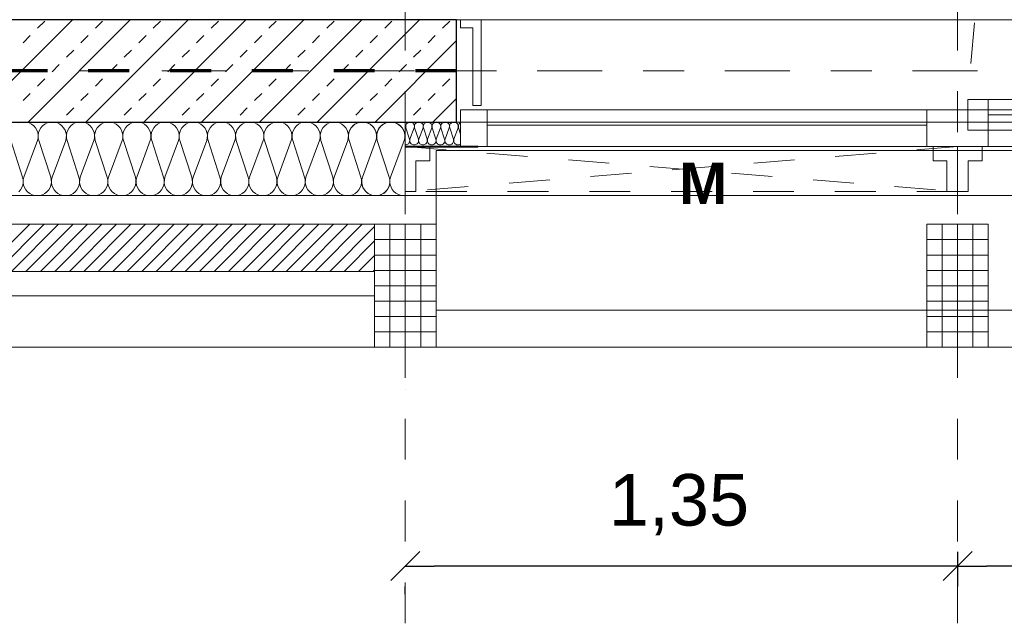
# Model space of a CAD drawing. Header units: metres. Extents: x -45.2 to 14.3, y -31.8 to 10.2.
# Tile 29 of 152: x -19.8 to -17.4, y -22.9 to -21.5. Entities that reach past the tile are written whole.
import ezdxf

# ---------------------------------------------------------------- set-up
doc = ezdxf.new("R2010")
doc.units = ezdxf.units.M
doc.header["$LTSCALE"] = 0.05
for name, pattern in [('1600.2032', [1.6, 0.8, -0.8]), ('Achsen 01', [5.291531, 3.175, -1.058062, 0.352704, -0.705764]), ('gestrichelt - 01', [2, 1, -1]), ('ISO-07 Punktiert', [0.889, 0.127, -0.762]), ('Raster 01', [2, 1, -1]), ('VW-01 Strichlinie kurz', [2, 1, -1])]:
    doc.linetypes.add(name, pattern=pattern)
doc.layers.get('0').update_dxf_attribs({"lineweight": 25})
for name, color, linetype, lineweight, true_color in [('013_Beton und Stahlbetonarbeiten-000 Brüstung', 7, 'Continuous', 9, 0xa6a6a6), ('014_Fassadenarbeiten-000 Aufsicht Betonfertigteile', 7, 'Continuous', 9, 0xc0c0c0), ('014_Fassadenarbeiten-000 Aufsicht Mauerwerk', 7, 'Continuous', 9, 0xa6a6a6), ('014_Fassadenarbeiten-330 mineralische Dämmung', 7, 'Continuous', 9, 0x666666), ('030_Sonnenschutzarbeiten-Bemassung', 7, 'Continuous', 13, 0xff6633), ('030_Sonnenschutzarbeiten-Grundriss', 7, 'Continuous', 13, 0x555555), ('031_Metallbauarbeiten-330 Aufsicht Metallbauarbeiten', 7, 'Continuous', 9, 0xa6a6a6), ('032_Metallarbeiten-Fenster', 7, 'Continuous', 13, 0x444444), ('AV1-Achsen', 1, 'Achsen 01', 18, 0xff0000), ('AV1-Raster', 7, 'Raster 01', 9, 0xa6a6a6)]:
    doc.layers.add(name, color=color, linetype=linetype, lineweight=lineweight, true_color=true_color)
for name, color, linetype, lineweight in [('013_Beton und Stahlbetonarbeiten-000 Unterzüge', 7, 'ISO-07 Punktiert', 13), ('013_Beton und Stahlbetonarbeiten-330 Außenwände', 7, 'Continuous', 25), ('014_Fassadenarbeiten-330 Betonfertigteile vertikal', 7, 'Continuous', 9), ('014_Fassadenarbeiten-330 Filtermauerwerk 11.5cm', 7, 'Continuous', 9), ('027_Tischlerarbeiten-330 Innenfensterbänke', 7, 'Continuous', 9), ('030_Sonnenschutzarbeiten-Kasten+Behang', 7, 'Continuous', 5), ('030_Sonnenschutzarbeiten-Motor', 7, 'Continuous', 5), ('AV1-Brandschutzkonzept-Brandschutzkonzept', 7, 'Continuous', 5)]:
    doc.layers.add(name, color=color, linetype=linetype, lineweight=lineweight)
doc.styles.add('Arial', font='arial.ttf')
doc.styles.add('Arial (bold)', font='arialbd.ttf')

msp = doc.modelspace()

# ---------------------------------------------------------------- linework, layer by layer
at = {"color": 0, "linetype": 'Continuous', "lineweight": 15}
for p, q in [((-18.9354, -22.8454), (-18.8646, -22.7746)), ((-17.5146, -22.7746), (-17.5854, -22.8454)), ((-17.5854, -22.8454), (-17.5146, -22.7746))]:
    msp.add_line(p, q, dxfattribs=at)
at = {"color": 0, "linetype": 'ByBlock', "lineweight": -2}
for p, q in [((-18.9, -22.81), (-18.8293, -22.81)), ((-17.55, -22.81), (-17.6207, -22.81)), ((-17.55, -22.81), (-17.4793, -22.81))]:
    msp.add_line(p, q, dxfattribs=at)
at = {"layer": '013_Beton und Stahlbetonarbeiten-000 Brüstung'}
msp.add_lwpolyline([(-18.775, -21.725), (-18.775, -21.475), (-16.325, -21.475), (-16.325, -21.725)], close=True, dxfattribs=at)
at = {"layer": '013_Beton und Stahlbetonarbeiten-000 Unterzüge', "linetype": 'VW-01 Strichlinie kurz'}
msp.add_lwpolyline([(-18.775, -21.725), (-18.775, -21.475), (-16.325, -21.475), (-16.325, -21.725)], close=True, dxfattribs=at)
at = {"layer": '013_Beton und Stahlbetonarbeiten-330 Außenwände', "color": 251, "linetype": 'Continuous', "lineweight": 13, "true_color": 0x4c4c4c}
for p, q in [((-19.7137, -21.475), (-19.9637, -21.725)), ((-19.5723, -21.475), (-19.8223, -21.725)), ((-19.799, -21.496), (-19.7813, -21.4784)), ((-19.4309, -21.475), (-19.6809, -21.725)), ((-19.6576, -21.496), (-19.6399, -21.4784)), ((-19.2895, -21.475), (-19.5395, -21.725)), ((-19.5161, -21.496), (-19.4985, -21.4784)), ((-19.1481, -21.475), (-19.3981, -21.725)), ((-19.3747, -21.496), (-19.357, -21.4784)), ((-19.0066, -21.475), (-19.2566, -21.725)), ((-19.2333, -21.496), (-19.2156, -21.4784)), ((-18.8652, -21.475), (-19.1152, -21.725)), ((-19.0919, -21.496), (-19.0742, -21.4784)), ((-18.9505, -21.496), (-18.9328, -21.4784)), ((-18.809, -21.496), (-18.7914, -21.4784)), ((-19.8343, -21.5314), (-19.8167, -21.5137)), ((-19.6929, -21.5314), (-19.6752, -21.5137)), ((-19.5515, -21.5314), (-19.5338, -21.5137)), ((-19.4101, -21.5314), (-19.3924, -21.5137)), ((-19.2687, -21.5314), (-19.251, -21.5137)), ((-19.1272, -21.5314), (-19.1096, -21.5137)), ((-18.9858, -21.5314), (-18.9681, -21.5137)), ((-18.8444, -21.5314), (-18.8267, -21.5137)), ((-18.775, -21.5262), (-18.9738, -21.725)), ((-19.7283, -21.5668), (-19.7106, -21.5491)), ((-19.5869, -21.5668), (-19.5692, -21.5491)), ((-19.4454, -21.5668), (-19.4278, -21.5491)), ((-19.304, -21.5668), (-19.2863, -21.5491)), ((-19.1626, -21.5668), (-19.1449, -21.5491)), ((-19.0212, -21.5668), (-19.0035, -21.5491)), ((-18.8798, -21.5668), (-18.8621, -21.5491)), ((-19.7636, -21.6021), (-19.746, -21.5844)), ((-19.6222, -21.6021), (-19.6045, -21.5844)), ((-19.4808, -21.6021), (-19.4631, -21.5844)), ((-19.3394, -21.6021), (-19.3217, -21.5844)), ((-19.1979, -21.6021), (-19.1803, -21.5844)), ((-19.0565, -21.6021), (-19.0389, -21.5844)), ((-18.9151, -21.6021), (-18.8974, -21.5844)), ((-19.799, -21.6375), (-19.7813, -21.6198)), ((-19.6576, -21.6375), (-19.6399, -21.6198)), ((-19.5161, -21.6375), (-19.4985, -21.6198)), ((-19.3747, -21.6375), (-19.357, -21.6198)), ((-19.2333, -21.6375), (-19.2156, -21.6198)), ((-19.0919, -21.6375), (-19.0742, -21.6198)), ((-18.9505, -21.6375), (-18.9328, -21.6198)), ((-18.809, -21.6375), (-18.7914, -21.6198)), ((-19.8343, -21.6728), (-19.8167, -21.6551)), ((-19.6929, -21.6728), (-19.6752, -21.6551)), ((-19.5515, -21.6728), (-19.5338, -21.6551)), ((-19.4101, -21.6728), (-19.3924, -21.6551)), ((-19.2687, -21.6728), (-19.251, -21.6551)), ((-19.1272, -21.6728), (-19.1096, -21.6551)), ((-18.9858, -21.6728), (-18.9681, -21.6551)), ((-18.8444, -21.6728), (-18.8267, -21.6551)), ((-18.775, -21.6676), (-18.8324, -21.725)), ((-19.7283, -21.7082), (-19.7106, -21.6905)), ((-19.5869, -21.7082), (-19.5692, -21.6905)), ((-19.4454, -21.7082), (-19.4278, -21.6905)), ((-19.304, -21.7082), (-19.2863, -21.6905)), ((-19.1626, -21.7082), (-19.1449, -21.6905)), ((-19.0212, -21.7082), (-19.0035, -21.6905)), ((-18.8798, -21.7082), (-18.8621, -21.6905))]:
    msp.add_line(p, q, dxfattribs=at)
at = {"layer": '013_Beton und Stahlbetonarbeiten-330 Außenwände'}
msp.add_lwpolyline([(-18.775, -21.475), (-23.075, -21.475), (-23.075, -21.725), (-18.775, -21.725)], close=True, dxfattribs=at)
at = {"layer": '014_Fassadenarbeiten-000 Aufsicht Betonfertigteile'}
msp.add_lwpolyline([(-39.455, -21.905), (0.305, -21.905), (0.675, -22.275), (-39.825, -22.275)], close=True, dxfattribs=at)
at = {"layer": '014_Fassadenarbeiten-000 Aufsicht Mauerwerk'}
for points in [[(-18.975, -21.975), (-18.975, -22.15), (-20.175, -22.15), (-20.175, -21.975)], [(-20.175, -22.15), (-20.175, -21.975), (-18.975, -21.975), (-18.975, -22.15)]]:
    msp.add_lwpolyline(points, close=True, dxfattribs=at)
at = {"layer": '014_Fassadenarbeiten-330 Betonfertigteile vertikal', "color": 8, "linetype": 'Continuous', "lineweight": 9, "true_color": 0x808080}
for p, q in [((-18.9375, -21.975), (-18.9375, -22.275)), ((-18.9, -21.975), (-18.9, -22.275)), ((-18.8625, -21.975), (-18.8625, -22.275)), ((-17.5875, -21.975), (-17.5875, -22.275)), ((-17.55, -21.975), (-17.55, -22.275)), ((-17.5125, -21.975), (-17.5125, -22.275))]:
    msp.add_line(p, q, dxfattribs=at)
at = {"layer": '014_Fassadenarbeiten-330 Betonfertigteile vertikal', "color": 8, "linetype": 'Continuous', "lineweight": 13, "true_color": 0x808080}
for p, q in [((-18.975, -22.0125), (-18.825, -22.0125)), ((-17.625, -22.0125), (-17.475, -22.0125)), ((-18.975, -22.05), (-18.825, -22.05)), ((-17.625, -22.05), (-17.475, -22.05)), ((-18.975, -22.0875), (-18.825, -22.0875)), ((-17.625, -22.0875), (-17.475, -22.0875)), ((-18.975, -22.125), (-18.825, -22.125)), ((-17.625, -22.125), (-17.475, -22.125)), ((-18.975, -22.1625), (-18.825, -22.1625)), ((-17.625, -22.1625), (-17.475, -22.1625)), ((-18.975, -22.2), (-18.825, -22.2)), ((-17.625, -22.2), (-17.475, -22.2)), ((-18.975, -22.2375), (-18.825, -22.2375)), ((-17.625, -22.2375), (-17.475, -22.2375))]:
    msp.add_line(p, q, dxfattribs=at)
at = {"layer": '014_Fassadenarbeiten-330 Betonfertigteile vertikal'}
for points in [[(-18.825, -21.975), (-18.975, -21.975), (-18.975, -22.275), (-18.825, -22.275)], [(-17.475, -21.975), (-17.625, -21.975), (-17.625, -22.275), (-17.475, -22.275)]]:
    msp.add_lwpolyline(points, close=True, dxfattribs=at)
at = {"layer": '014_Fassadenarbeiten-330 Filtermauerwerk 11.5cm', "color": 8, "linetype": 'Continuous', "lineweight": 9, "true_color": 0x808080}
for p, q in [((-19.9333, -22.09), (-19.8183, -21.975)), ((-19.898, -22.09), (-19.783, -21.975)), ((-19.8626, -22.09), (-19.7476, -21.975)), ((-19.8273, -22.09), (-19.7123, -21.975)), ((-19.7919, -22.09), (-19.6769, -21.975)), ((-19.7565, -22.09), (-19.6415, -21.975)), ((-19.7212, -22.09), (-19.6062, -21.975)), ((-19.6858, -22.09), (-19.5708, -21.975)), ((-19.6505, -22.09), (-19.5355, -21.975)), ((-19.6151, -22.09), (-19.5001, -21.975)), ((-19.5798, -22.09), (-19.4648, -21.975)), ((-19.5444, -22.09), (-19.4294, -21.975)), ((-19.5091, -22.09), (-19.3941, -21.975)), ((-19.4737, -22.09), (-19.3587, -21.975)), ((-19.4383, -22.09), (-19.3233, -21.975)), ((-19.403, -22.09), (-19.288, -21.975)), ((-19.3676, -22.09), (-19.2526, -21.975)), ((-19.3323, -22.09), (-19.2173, -21.975)), ((-19.2969, -22.09), (-19.1819, -21.975)), ((-19.2616, -22.09), (-19.1466, -21.975)), ((-19.2262, -22.09), (-19.1112, -21.975)), ((-19.1909, -22.09), (-19.0759, -21.975)), ((-19.1555, -22.09), (-19.0405, -21.975)), ((-19.1202, -22.09), (-19.0052, -21.975)), ((-19.0848, -22.09), (-18.975, -21.9802)), ((-19.0494, -22.09), (-18.975, -22.0156)), ((-19.0141, -22.09), (-18.975, -22.0509)), ((-18.9787, -22.09), (-18.975, -22.0863))]:
    msp.add_line(p, q, dxfattribs=at)
at = {"layer": '014_Fassadenarbeiten-330 Filtermauerwerk 11.5cm'}
msp.add_lwpolyline([(-20.175, -22.09), (-20.175, -21.975), (-18.975, -21.975), (-18.975, -22.09)], close=True, dxfattribs=at)
at = {"layer": '014_Fassadenarbeiten-330 mineralische Dämmung'}
msp.add_lwpolyline([(-22.95, -21.905), (-22.95, -21.725), (-18.9, -21.725), (-18.9, -21.905)], close=True, dxfattribs=at)
for points in [[(-18.9029, -21.77), (-18.9015, -21.7637), (-18.9013, -21.7572), (-18.9023, -21.7508), (-18.9045, -21.7447), (-18.9078, -21.7392), (-18.9121, -21.7343), (-18.9172, -21.7303), (-18.923, -21.7274), (-18.9292, -21.7256), (-18.9357, -21.725), (-18.9421, -21.7256), (-18.9483, -21.7274), (-18.9541, -21.7303), (-18.9592, -21.7343), (-18.9635, -21.7392), (-18.9668, -21.7447), (-18.969, -21.7508), (-18.97, -21.7572), (-18.9699, -21.7637), (-18.9685, -21.77), (-18.9395, -21.86), (-18.9395, -21.86), (-18.9381, -21.8663), (-18.9379, -21.8728), (-18.939, -21.8792), (-18.9412, -21.8853), (-18.9445, -21.8908), (-18.9488, -21.8957), (-18.9539, -21.8997), (-18.9597, -21.9026), (-18.9659, -21.9044), (-18.9723, -21.905), (-18.9788, -21.9044), (-18.985, -21.9026), (-18.9908, -21.8997), (-18.9959, -21.8957), (-19.0002, -21.8908), (-19.0035, -21.8853), (-19.0057, -21.8792), (-19.0067, -21.8728), (-19.0065, -21.8663), (-19.0051, -21.86), (-18.9718, -21.77), (-18.9718, -21.77), (-18.9704, -21.7637), (-18.9702, -21.7572), (-18.9713, -21.7508), (-18.9735, -21.7447), (-18.9768, -21.7392), (-18.9811, -21.7343), (-18.9862, -21.7303), (-18.992, -21.7274), (-18.9982, -21.7256), (-19.0046, -21.725), (-19.0111, -21.7256), (-19.0173, -21.7274), (-19.0231, -21.7303), (-19.0282, -21.7343), (-19.0325, -21.7392), (-19.0358, -21.7447), (-19.038, -21.7508), (-19.039, -21.7572), (-19.0388, -21.7637), (-19.0374, -21.77), (-19.0085, -21.86), (-19.0085, -21.86), (-19.0071, -21.8663), (-19.0069, -21.8728), (-19.0079, -21.8792), (-19.0101, -21.8853), (-19.0134, -21.8908), (-19.0177, -21.8957), (-19.0228, -21.8997), (-19.0286, -21.9026), (-19.0348, -21.9044), (-19.0413, -21.905), (-19.0477, -21.9044), (-19.0539, -21.9026), (-19.0597, -21.8997), (-19.0648, -21.8957), (-19.0691, -21.8908), (-19.0724, -21.8853), (-19.0746, -21.8792), (-19.0756, -21.8728), (-19.0754, -21.8663), (-19.074, -21.86), (-19.0408, -21.77), (-19.0408, -21.77), (-19.0394, -21.7637), (-19.0392, -21.7572), (-19.0402, -21.7508), (-19.0424, -21.7447), (-19.0457, -21.7392), (-19.05, -21.7343), (-19.0551, -21.7303), (-19.0609, -21.7274), (-19.0671, -21.7256), (-19.0736, -21.725), (-19.08, -21.7256), (-19.0862, -21.7274), (-19.092, -21.7303), (-19.0971, -21.7343), (-19.1014, -21.7392), (-19.1047, -21.7447), (-19.1069, -21.7508), (-19.1079, -21.7572), (-19.1077, -21.7637), (-19.1063, -21.77), (-19.0774, -21.86), (-19.0774, -21.86), (-19.076, -21.8663), (-19.0758, -21.8728), (-19.0769, -21.8792), (-19.0791, -21.8853), (-19.0824, -21.8908), (-19.0867, -21.8957), (-19.0918, -21.8997), (-19.0975, -21.9026), (-19.1038, -21.9044), (-19.1102, -21.905), (-19.1167, -21.9044), (-19.1229, -21.9026), (-19.1286, -21.8997), (-19.1338, -21.8957), (-19.1381, -21.8908), (-19.1414, -21.8853), (-19.1436, -21.8792), (-19.1446, -21.8728), (-19.1444, -21.8663), (-19.143, -21.86), (-19.1097, -21.77), (-19.1097, -21.77), (-19.1083, -21.7637), (-19.1081, -21.7572), (-19.1092, -21.7508), (-19.1114, -21.7447), (-19.1147, -21.7392), (-19.119, -21.7343), (-19.1241, -21.7303), (-19.1298, -21.7274), (-19.1361, -21.7256), (-19.1425, -21.725), (-19.149, -21.7256), (-19.1552, -21.7274), (-19.1609, -21.7303), (-19.1661, -21.7343), (-19.1703, -21.7392), (-19.1737, -21.7447), (-19.1759, -21.7508), (-19.1769, -21.7572), (-19.1767, -21.7637), (-19.1753, -21.77), (-19.1464, -21.86), (-19.1464, -21.86), (-19.145, -21.8663), (-19.1448, -21.8728), (-19.1458, -21.8792), (-19.148, -21.8853), (-19.1513, -21.8908), (-19.1556, -21.8957), (-19.1607, -21.8997), (-19.1665, -21.9026), (-19.1727, -21.9044), (-19.1792, -21.905), (-19.1856, -21.9044), (-19.1918, -21.9026), (-19.1976, -21.8997), (-19.2027, -21.8957), (-19.207, -21.8908), (-19.2103, -21.8853), (-19.2125, -21.8792), (-19.2135, -21.8728), (-19.2133, -21.8663), (-19.2119, -21.86), (-19.1787, -21.77), (-19.1787, -21.77), (-19.1773, -21.7637), (-19.1771, -21.7572), (-19.1781, -21.7508), (-19.1803, -21.7447), (-19.1836, -21.7392), (-19.1879, -21.7343), (-19.193, -21.7303), (-19.1988, -21.7274), (-19.205, -21.7256), (-19.2115, -21.725), (-19.2179, -21.7256), (-19.2241, -21.7274), (-19.2299, -21.7303), (-19.235, -21.7343), (-19.2393, -21.7392), (-19.2426, -21.7447), (-19.2448, -21.7508), (-19.2458, -21.7572), (-19.2456, -21.7637), (-19.2442, -21.77), (-19.2153, -21.86), (-19.2153, -21.86), (-19.2139, -21.8663), (-19.2137, -21.8728), (-19.2147, -21.8792), (-19.217, -21.8853), (-19.2203, -21.8908), (-19.2245, -21.8957), (-19.2297, -21.8997), (-19.2354, -21.9026), (-19.2417, -21.9044), (-19.2481, -21.905), (-19.2545, -21.9044), (-19.2608, -21.9026), (-19.2665, -21.8997), (-19.2717, -21.8957), (-19.2759, -21.8908), (-19.2792, -21.8853), (-19.2814, -21.8792), (-19.2825, -21.8728), (-19.2823, -21.8663), (-19.2809, -21.86), (-19.2476, -21.77), (-19.2476, -21.77), (-19.2462, -21.7637), (-19.246, -21.7572), (-19.2471, -21.7508), (-19.2493, -21.7447), (-19.2526, -21.7392), (-19.2568, -21.7343), (-19.262, -21.7303), (-19.2677, -21.7274), (-19.274, -21.7256), (-19.2804, -21.725), (-19.2868, -21.7256), (-19.2931, -21.7274), (-19.2988, -21.7303), (-19.3039, -21.7343), (-19.3082, -21.7392), (-19.3115, -21.7447), (-19.3137, -21.7508), (-19.3148, -21.7572), (-19.3146, -21.7637), (-19.3132, -21.77), (-19.2843, -21.86), (-19.2843, -21.86), (-19.2829, -21.8663), (-19.2827, -21.8728), (-19.2837, -21.8792), (-19.2859, -21.8853), (-19.2892, -21.8908), (-19.2935, -21.8957), (-19.2986, -21.8997), (-19.3044, -21.9026), (-19.3106, -21.9044), (-19.317, -21.905), (-19.3235, -21.9044), (-19.3297, -21.9026), (-19.3355, -21.8997), (-19.3406, -21.8957), (-19.3449, -21.8908), (-19.3482, -21.8853), (-19.3504, -21.8792), (-19.3514, -21.8728), (-19.3512, -21.8663), (-19.3498, -21.86), (-19.3166, -21.77), (-19.3166, -21.77), (-19.3152, -21.7637), (-19.315, -21.7572), (-19.316, -21.7508), (-19.3182, -21.7447), (-19.3215, -21.7392), (-19.3258, -21.7343), (-19.3309, -21.7303), (-19.3367, -21.7274), (-19.3429, -21.7256), (-19.3493, -21.725), (-19.3558, -21.7256), (-19.362, -21.7274), (-19.3678, -21.7303), (-19.3729, -21.7343), (-19.3772, -21.7392), (-19.3805, -21.7447), (-19.3827, -21.7508), (-19.3837, -21.7572), (-19.3835, -21.7637), (-19.3821, -21.77), (-19.3532, -21.86), (-19.3532, -21.86), (-19.3518, -21.8663), (-19.3516, -21.8728), (-19.3526, -21.8792), (-19.3548, -21.8853), (-19.3581, -21.8908), (-19.3624, -21.8957), (-19.3676, -21.8997), (-19.3733, -21.9026), (-19.3795, -21.9044), (-19.386, -21.905), (-19.3924, -21.9044), (-19.3987, -21.9026), (-19.4044, -21.8997), (-19.4095, -21.8957), (-19.4138, -21.8908), (-19.4171, -21.8853), (-19.4193, -21.8792), (-19.4204, -21.8728), (-19.4202, -21.8663), (-19.4188, -21.86), (-19.3855, -21.77), (-19.3855, -21.77), (-19.3841, -21.7637), (-19.3839, -21.7572), (-19.3849, -21.7508), (-19.3871, -21.7447), (-19.3905, -21.7392), (-19.3947, -21.7343), (-19.3999, -21.7303), (-19.4056, -21.7274), (-19.4118, -21.7256), (-19.4183, -21.725), (-19.4247, -21.7256), (-19.431, -21.7274), (-19.4367, -21.7303), (-19.4418, -21.7343), (-19.4461, -21.7392), (-19.4494, -21.7447), (-19.4516, -21.7508), (-19.4527, -21.7572), (-19.4525, -21.7637), (-19.4511, -21.77), (-19.4221, -21.86), (-19.4221, -21.86), (-19.4208, -21.8663), (-19.4206, -21.8728), (-19.4216, -21.8792), (-19.4238, -21.8853), (-19.4271, -21.8908), (-19.4314, -21.8957), (-19.4365, -21.8997), (-19.4423, -21.9026), (-19.4485, -21.9044), (-19.4549, -21.905), (-19.4614, -21.9044), (-19.4676, -21.9026), (-19.4734, -21.8997), (-19.4785, -21.8957), (-19.4828, -21.8908), (-19.4861, -21.8853), (-19.4883, -21.8792), (-19.4893, -21.8728), (-19.4891, -21.8663), (-19.4877, -21.86), (-19.4544, -21.77), (-19.4544, -21.77), (-19.4531, -21.7637), (-19.4529, -21.7572), (-19.4539, -21.7508), (-19.4561, -21.7447), (-19.4594, -21.7392), (-19.4637, -21.7343), (-19.4688, -21.7303), (-19.4746, -21.7274), (-19.4808, -21.7256), (-19.4872, -21.725), (-19.4937, -21.7256), (-19.4999, -21.7274), (-19.5057, -21.7303), (-19.5108, -21.7343), (-19.5151, -21.7392), (-19.5184, -21.7447), (-19.5206, -21.7508), (-19.5216, -21.7572), (-19.5214, -21.7637), (-19.52, -21.77), (-19.4911, -21.86), (-19.4911, -21.86), (-19.4897, -21.8663), (-19.4895, -21.8728), (-19.4905, -21.8792), (-19.4927, -21.8853), (-19.496, -21.8908), (-19.5003, -21.8957), (-19.5054, -21.8997), (-19.5112, -21.9026), (-19.5174, -21.9044), (-19.5239, -21.905), (-19.5303, -21.9044), (-19.5365, -21.9026), (-19.5423, -21.8997), (-19.5474, -21.8957), (-19.5517, -21.8908), (-19.555, -21.8853), (-19.5572, -21.8792), (-19.5583, -21.8728), (-19.5581, -21.8663), (-19.5567, -21.86), (-19.5234, -21.77), (-19.5234, -21.77), (-19.522, -21.7637), (-19.5218, -21.7572), (-19.5228, -21.7508), (-19.525, -21.7447), (-19.5283, -21.7392), (-19.5326, -21.7343), (-19.5377, -21.7303), (-19.5435, -21.7274), (-19.5497, -21.7256), (-19.5562, -21.725), (-19.5626, -21.7256), (-19.5688, -21.7274), (-19.5746, -21.7303), (-19.5797, -21.7343), (-19.584, -21.7392), (-19.5873, -21.7447), (-19.5895, -21.7508), (-19.5905, -21.7572), (-19.5904, -21.7637), (-19.589, -21.77), (-19.56, -21.86), (-19.56, -21.86), (-19.5586, -21.8663), (-19.5584, -21.8728), (-19.5595, -21.8792), (-19.5617, -21.8853), (-19.565, -21.8908), (-19.5693, -21.8957), (-19.5744, -21.8997), (-19.5802, -21.9026), (-19.5864, -21.9044), (-19.5928, -21.905), (-19.5993, -21.9044), (-19.6055, -21.9026), (-19.6113, -21.8997), (-19.6164, -21.8957), (-19.6207, -21.8908), (-19.624, -21.8853), (-19.6262, -21.8792), (-19.6272, -21.8728), (-19.627, -21.8663), (-19.6256, -21.86), (-19.5923, -21.77), (-19.5923, -21.77), (-19.5909, -21.7637), (-19.5908, -21.7572), (-19.5918, -21.7508), (-19.594, -21.7447), (-19.5973, -21.7392), (-19.6016, -21.7343), (-19.6067, -21.7303), (-19.6125, -21.7274), (-19.6187, -21.7256), (-19.6251, -21.725), (-19.6316, -21.7256), (-19.6378, -21.7274), (-19.6436, -21.7303), (-19.6487, -21.7343), (-19.653, -21.7392), (-19.6563, -21.7447), (-19.6585, -21.7508), (-19.6595, -21.7572), (-19.6593, -21.7637), (-19.6579, -21.77), (-19.629, -21.86), (-19.629, -21.86), (-19.6276, -21.8663), (-19.6274, -21.8728), (-19.6284, -21.8792), (-19.6306, -21.8853), (-19.6339, -21.8908), (-19.6382, -21.8957), (-19.6433, -21.8997), (-19.6491, -21.9026), (-19.6553, -21.9044), (-19.6618, -21.905), (-19.6682, -21.9044), (-19.6744, -21.9026), (-19.6802, -21.8997), (-19.6853, -21.8957), (-19.6896, -21.8908), (-19.6929, -21.8853), (-19.6951, -21.8792), (-19.6961, -21.8728), (-19.696, -21.8663), (-19.6946, -21.86), (-19.6613, -21.77), (-19.6613, -21.77), (-19.6599, -21.7637), (-19.6597, -21.7572), (-19.6607, -21.7508), (-19.6629, -21.7447), (-19.6662, -21.7392), (-19.6705, -21.7343), (-19.6756, -21.7303), (-19.6814, -21.7274), (-19.6876, -21.7256), (-19.6941, -21.725), (-19.7005, -21.7256), (-19.7067, -21.7274), (-19.7125, -21.7303), (-19.7176, -21.7343), (-19.7219, -21.7392), (-19.7252, -21.7447), (-19.7274, -21.7508), (-19.7284, -21.7572), (-19.7282, -21.7637), (-19.7269, -21.77), (-19.6979, -21.86), (-19.6979, -21.86), (-19.6965, -21.8663), (-19.6963, -21.8728), (-19.6974, -21.8792), (-19.6996, -21.8853), (-19.7029, -21.8908), (-19.7072, -21.8957), (-19.7123, -21.8997), (-19.718, -21.9026), (-19.7243, -21.9044), (-19.7307, -21.905), (-19.7372, -21.9044), (-19.7434, -21.9026), (-19.7491, -21.8997), (-19.7543, -21.8957), (-19.7586, -21.8908), (-19.7619, -21.8853), (-19.7641, -21.8792), (-19.7651, -21.8728), (-19.7649, -21.8663), (-19.7635, -21.86), (-19.7302, -21.77), (-19.7302, -21.77), (-19.7288, -21.7637), (-19.7286, -21.7572), (-19.7297, -21.7508), (-19.7319, -21.7447), (-19.7352, -21.7392), (-19.7395, -21.7343), (-19.7446, -21.7303), (-19.7503, -21.7274), (-19.7566, -21.7256), (-19.763, -21.725), (-19.7695, -21.7256), (-19.7757, -21.7274), (-19.7814, -21.7303), (-19.7866, -21.7343), (-19.7909, -21.7392), (-19.7942, -21.7447), (-19.7964, -21.7508), (-19.7974, -21.7572), (-19.7972, -21.7637), (-19.7958, -21.77), (-19.7669, -21.86), (-19.7669, -21.86), (-19.7655, -21.8663), (-19.7653, -21.8728), (-19.7663, -21.8792), (-19.7685, -21.8853), (-19.7718, -21.8908), (-19.7761, -21.8957), (-19.7812, -21.8997), (-19.787, -21.9026), (-19.7932, -21.9044), (-19.7997, -21.905), (-19.8061, -21.9044), (-19.8123, -21.9026), (-19.8181, -21.8997), (-19.8232, -21.8957), (-19.8275, -21.8908), (-19.8308, -21.8853), (-19.833, -21.8792), (-19.834, -21.8728), (-19.8338, -21.8663), (-19.8324, -21.86), (-19.7992, -21.77), (-19.7992, -21.77), (-19.7978, -21.7637), (-19.7976, -21.7572), (-19.7986, -21.7508), (-19.8008, -21.7447), (-19.8041, -21.7392), (-19.8084, -21.7343), (-19.8135, -21.7303), (-19.8193, -21.7274), (-19.8255, -21.7256), (-19.832, -21.725), (-19.8384, -21.7256), (-19.8446, -21.7274)], [(-19.0374, -21.77), (-19.0388, -21.764), (-19.039, -21.7578), (-19.0382, -21.7517), (-19.0363, -21.7459), (-19.0333, -21.7404), (-19.0295, -21.7356), (-19.0248, -21.7316), (-19.0248, -21.7316), (-19.0195, -21.7284), (-19.0138, -21.7262), (-19.0077, -21.7251), (-19.0015, -21.7251), (-18.9955, -21.7262), (-18.9897, -21.7284), (-18.9844, -21.7316), (-18.9844, -21.7316), (-18.9798, -21.7356), (-18.9759, -21.7404), (-18.973, -21.7459), (-18.9711, -21.7517), (-18.9702, -21.7578), (-18.9705, -21.764), (-18.9718, -21.77), (-19.0051, -21.86), (-19.0051, -21.86), (-19.0065, -21.866), (-19.0067, -21.8722), (-19.0059, -21.8783), (-19.004, -21.8842), (-19.001, -21.8896), (-18.9972, -21.8944), (-18.9925, -21.8985), (-18.9925, -21.8985), (-18.9872, -21.9016), (-18.9815, -21.9038), (-18.9754, -21.9049), (-18.9692, -21.9049), (-18.9632, -21.9038), (-18.9574, -21.9016), (-18.9521, -21.8985), (-18.9521, -21.8985), (-18.9474, -21.8944), (-18.9436, -21.8896), (-18.9407, -21.8842), (-18.9388, -21.8783), (-18.9379, -21.8722), (-18.9382, -21.866), (-18.9395, -21.86), (-18.9685, -21.77), (-18.9685, -21.77), (-18.9698, -21.764), (-18.9701, -21.7578), (-18.9692, -21.7517), (-18.9673, -21.7459), (-18.9644, -21.7404), (-18.9605, -21.7356), (-18.9559, -21.7316), (-18.9559, -21.7316), (-18.9506, -21.7284), (-18.9448, -21.7262), (-18.9388, -21.7251), (-18.9326, -21.7251), (-18.9265, -21.7262), (-18.9207, -21.7284), (-18.9155, -21.7316), (-18.9155, -21.7316), (-18.9108, -21.7356), (-18.907, -21.7404), (-18.904, -21.7459), (-18.9021, -21.7517), (-18.9013, -21.7578), (-18.9015, -21.764), (-18.9029, -21.77), (-18.9362, -21.86), (-18.9362, -21.86), (-18.9375, -21.866), (-18.9378, -21.8722), (-18.9369, -21.8784), (-18.935, -21.8842), (-18.932, -21.8897), (-18.9281, -21.8945), (-18.9234, -21.8986), (-18.9181, -21.9017), (-18.9123, -21.9038), (-18.9062, -21.9049), (-18.9, -21.9048)], [(-18.9, -21.781), (-18.898, -21.7808), (-18.896, -21.7803), (-18.8942, -21.7794), (-18.8926, -21.7782), (-18.8912, -21.7767), (-18.8902, -21.7749), (-18.8895, -21.773), (-18.8892, -21.771), (-18.8892, -21.769), (-18.8897, -21.767), (-18.8986, -21.739), (-18.8986, -21.739), (-18.8991, -21.737), (-18.8991, -21.735), (-18.8988, -21.733), (-18.8981, -21.7311), (-18.8971, -21.7294), (-18.8958, -21.7279), (-18.8942, -21.7267), (-18.8924, -21.7257), (-18.8905, -21.7252), (-18.8885, -21.725), (-18.8864, -21.7252), (-18.8845, -21.7257), (-18.8827, -21.7267), (-18.8811, -21.7279), (-18.8798, -21.7294), (-18.8788, -21.7311), (-18.8781, -21.733), (-18.8778, -21.735), (-18.8778, -21.737), (-18.8783, -21.739), (-18.8886, -21.767), (-18.8886, -21.767), (-18.889, -21.769), (-18.8891, -21.771), (-18.8888, -21.773), (-18.8881, -21.7749), (-18.8871, -21.7766), (-18.8857, -21.7781), (-18.8841, -21.7793), (-18.8823, -21.7802), (-18.8804, -21.7808), (-18.8784, -21.781), (-18.8764, -21.7808), (-18.8745, -21.7802), (-18.8727, -21.7793), (-18.8711, -21.7781), (-18.8697, -21.7766), (-18.8687, -21.7749), (-18.868, -21.773), (-18.8677, -21.771), (-18.8678, -21.769), (-18.8682, -21.767), (-18.8772, -21.739), (-18.8772, -21.739), (-18.8776, -21.737), (-18.8777, -21.735), (-18.8774, -21.733), (-18.8767, -21.7311), (-18.8757, -21.7294), (-18.8743, -21.7279), (-18.8727, -21.7267), (-18.8709, -21.7257), (-18.869, -21.7252), (-18.867, -21.725), (-18.865, -21.7252), (-18.8631, -21.7257), (-18.8613, -21.7267), (-18.8597, -21.7279), (-18.8583, -21.7294), (-18.8573, -21.7311), (-18.8566, -21.733), (-18.8563, -21.735), (-18.8564, -21.737), (-18.8568, -21.739), (-18.8672, -21.767), (-18.8672, -21.767), (-18.8676, -21.769), (-18.8676, -21.771), (-18.8673, -21.773), (-18.8666, -21.7749), (-18.8656, -21.7766), (-18.8643, -21.7781), (-18.8627, -21.7793), (-18.8609, -21.7802), (-18.859, -21.7808), (-18.857, -21.781), (-18.8549, -21.7808), (-18.853, -21.7802), (-18.8512, -21.7793), (-18.8496, -21.7781), (-18.8483, -21.7766), (-18.8473, -21.7749), (-18.8466, -21.773), (-18.8463, -21.771), (-18.8463, -21.769), (-18.8468, -21.767)], [(-18.8886, -21.767), (-18.889, -21.769), (-18.8891, -21.771), (-18.8888, -21.773), (-18.8881, -21.7749), (-18.8871, -21.7766), (-18.8857, -21.7781), (-18.8841, -21.7793), (-18.8823, -21.7802), (-18.8804, -21.7808), (-18.8784, -21.781), (-18.8764, -21.7808), (-18.8745, -21.7802), (-18.8727, -21.7793), (-18.8711, -21.7781), (-18.8697, -21.7766), (-18.8687, -21.7749), (-18.868, -21.773), (-18.8677, -21.771), (-18.8678, -21.769), (-18.8682, -21.767), (-18.8772, -21.739), (-18.8772, -21.739), (-18.8776, -21.737), (-18.8777, -21.735), (-18.8774, -21.733), (-18.8767, -21.7311), (-18.8757, -21.7294), (-18.8743, -21.7279), (-18.8727, -21.7267), (-18.8709, -21.7257), (-18.869, -21.7252), (-18.867, -21.725), (-18.865, -21.7252), (-18.8631, -21.7257), (-18.8613, -21.7267), (-18.8597, -21.7279), (-18.8583, -21.7294), (-18.8573, -21.7311), (-18.8566, -21.733), (-18.8563, -21.735), (-18.8564, -21.737), (-18.8568, -21.739), (-18.8672, -21.767), (-18.8672, -21.767), (-18.8676, -21.769), (-18.8676, -21.771), (-18.8673, -21.773), (-18.8666, -21.7749), (-18.8656, -21.7766), (-18.8643, -21.7781), (-18.8627, -21.7793), (-18.8609, -21.7802), (-18.859, -21.7808), (-18.857, -21.781), (-18.8549, -21.7808), (-18.853, -21.7802), (-18.8512, -21.7793), (-18.8496, -21.7781), (-18.8483, -21.7766), (-18.8473, -21.7749), (-18.8466, -21.773), (-18.8463, -21.771), (-18.8463, -21.769), (-18.8468, -21.767), (-18.8558, -21.739), (-18.8558, -21.739), (-18.8562, -21.737), (-18.8562, -21.735), (-18.8559, -21.733), (-18.8552, -21.7311), (-18.8542, -21.7294), (-18.8529, -21.7279), (-18.8513, -21.7267), (-18.8495, -21.7257), (-18.8476, -21.7252), (-18.8456, -21.725), (-18.8435, -21.7252), (-18.8416, -21.7257), (-18.8398, -21.7267), (-18.8382, -21.7279), (-18.8369, -21.7294), (-18.8359, -21.7311), (-18.8352, -21.733), (-18.8349, -21.735), (-18.8349, -21.737), (-18.8354, -21.739), (-18.8457, -21.767), (-18.8457, -21.767), (-18.8461, -21.769), (-18.8462, -21.771), (-18.8459, -21.773), (-18.8452, -21.7749), (-18.8442, -21.7766), (-18.8428, -21.7781), (-18.8412, -21.7793), (-18.8394, -21.7802), (-18.8375, -21.7808), (-18.8355, -21.781), (-18.8335, -21.7808), (-18.8316, -21.7802), (-18.8298, -21.7793), (-18.8282, -21.7781), (-18.8268, -21.7766), (-18.8258, -21.7749), (-18.8251, -21.773), (-18.8248, -21.771), (-18.8249, -21.769), (-18.8253, -21.767), (-18.8343, -21.739), (-18.8343, -21.739), (-18.8347, -21.737), (-18.8348, -21.735), (-18.8345, -21.733), (-18.8338, -21.7311), (-18.8328, -21.7294), (-18.8314, -21.7279), (-18.8298, -21.7267), (-18.828, -21.7257), (-18.8261, -21.7252), (-18.8241, -21.725), (-18.8221, -21.7252), (-18.8202, -21.7257), (-18.8184, -21.7267), (-18.8168, -21.7279), (-18.8154, -21.7294), (-18.8144, -21.7311), (-18.8137, -21.733), (-18.8134, -21.735), (-18.8135, -21.737), (-18.8139, -21.739), (-18.8243, -21.767), (-18.8243, -21.767), (-18.8247, -21.769), (-18.8247, -21.771), (-18.8244, -21.773), (-18.8237, -21.7749), (-18.8227, -21.7766), (-18.8214, -21.7781), (-18.8198, -21.7793), (-18.818, -21.7802), (-18.8161, -21.7808), (-18.8141, -21.781), (-18.812, -21.7808), (-18.8101, -21.7802), (-18.8083, -21.7793), (-18.8067, -21.7781), (-18.8054, -21.7766), (-18.8044, -21.7749), (-18.8037, -21.773), (-18.8034, -21.771), (-18.8034, -21.769), (-18.8039, -21.767), (-18.8129, -21.739), (-18.8129, -21.739), (-18.8133, -21.737), (-18.8133, -21.735), (-18.813, -21.733), (-18.8123, -21.7311), (-18.8113, -21.7294), (-18.81, -21.7279), (-18.8084, -21.7267), (-18.8066, -21.7257), (-18.8047, -21.7252), (-18.8027, -21.725), (-18.8006, -21.7252), (-18.7987, -21.7257), (-18.7969, -21.7267), (-18.7953, -21.7279), (-18.794, -21.7294), (-18.793, -21.7311), (-18.7923, -21.733), (-18.792, -21.735), (-18.792, -21.737), (-18.7925, -21.739)], [(-18.8457, -21.767), (-18.8461, -21.7689), (-18.8462, -21.7708), (-18.8459, -21.7727), (-18.8453, -21.7745), (-18.8444, -21.7762), (-18.8432, -21.7777), (-18.8418, -21.779), (-18.8418, -21.779), (-18.8401, -21.7799), (-18.8383, -21.7806), (-18.8365, -21.781), (-18.8345, -21.781), (-18.8327, -21.7806), (-18.8309, -21.7799), (-18.8292, -21.779), (-18.8292, -21.779), (-18.8278, -21.7777), (-18.8266, -21.7762), (-18.8257, -21.7745), (-18.8251, -21.7727), (-18.8248, -21.7708), (-18.8249, -21.7689), (-18.8253, -21.767), (-18.8343, -21.739), (-18.8343, -21.739), (-18.8347, -21.7371), (-18.8348, -21.7352), (-18.8345, -21.7333), (-18.8339, -21.7315), (-18.833, -21.7298), (-18.8318, -21.7283), (-18.8304, -21.727), (-18.8304, -21.727), (-18.8287, -21.7261), (-18.8269, -21.7254), (-18.8251, -21.725), (-18.8231, -21.725), (-18.8213, -21.7254), (-18.8195, -21.7261), (-18.8178, -21.727), (-18.8178, -21.727), (-18.8164, -21.7283), (-18.8152, -21.7298), (-18.8143, -21.7315), (-18.8137, -21.7333), (-18.8134, -21.7352), (-18.8135, -21.7371), (-18.8139, -21.739), (-18.8243, -21.767), (-18.8243, -21.767), (-18.8247, -21.7689), (-18.8248, -21.7708), (-18.8245, -21.7727), (-18.8239, -21.7745), (-18.823, -21.7762), (-18.8218, -21.7777), (-18.8203, -21.779), (-18.8203, -21.779), (-18.8187, -21.7799), (-18.8169, -21.7806), (-18.815, -21.781), (-18.8131, -21.781), (-18.8112, -21.7806), (-18.8094, -21.7799), (-18.8078, -21.779), (-18.8078, -21.779), (-18.8063, -21.7777), (-18.8051, -21.7762), (-18.8042, -21.7745), (-18.8036, -21.7727), (-18.8033, -21.7708), (-18.8034, -21.7689), (-18.8039, -21.767), (-18.8129, -21.739), (-18.8129, -21.739), (-18.8133, -21.7371), (-18.8134, -21.7352), (-18.8131, -21.7333), (-18.8125, -21.7315), (-18.8116, -21.7298), (-18.8104, -21.7283), (-18.8089, -21.727), (-18.8089, -21.727), (-18.8073, -21.7261), (-18.8055, -21.7254), (-18.8036, -21.725), (-18.8017, -21.725), (-18.7998, -21.7254), (-18.798, -21.7261), (-18.7964, -21.727), (-18.7964, -21.727), (-18.7949, -21.7283), (-18.7937, -21.7298), (-18.7928, -21.7315), (-18.7922, -21.7333), (-18.7919, -21.7352), (-18.792, -21.7371), (-18.7925, -21.739), (-18.8028, -21.767), (-18.8028, -21.767), (-18.8032, -21.7689), (-18.8033, -21.7708), (-18.803, -21.7727), (-18.8024, -21.7745), (-18.8015, -21.7762), (-18.8003, -21.7777), (-18.7989, -21.779), (-18.7989, -21.779), (-18.7972, -21.7799), (-18.7955, -21.7806), (-18.7936, -21.781), (-18.7916, -21.781), (-18.7898, -21.7806), (-18.788, -21.7799), (-18.7863, -21.779), (-18.7863, -21.779), (-18.7849, -21.7777), (-18.7837, -21.7762), (-18.7828, -21.7745), (-18.7822, -21.7727), (-18.7819, -21.7708), (-18.782, -21.7689), (-18.7824, -21.767), (-18.7914, -21.739), (-18.7914, -21.739), (-18.7918, -21.7371), (-18.7919, -21.7352), (-18.7916, -21.7333), (-18.7911, -21.7315), (-18.7901, -21.7298), (-18.7889, -21.7283), (-18.7875, -21.727), (-18.7875, -21.727), (-18.7858, -21.7261), (-18.7841, -21.7254), (-18.7822, -21.725), (-18.7802, -21.725), (-18.7784, -21.7254), (-18.7766, -21.7261), (-18.7749, -21.727), (-18.7749, -21.727), (-18.7735, -21.7283), (-18.7723, -21.7298), (-18.7714, -21.7315), (-18.7708, -21.7333), (-18.7705, -21.7352), (-18.7706, -21.7371), (-18.771, -21.739), (-18.7814, -21.767), (-18.7814, -21.767), (-18.7818, -21.769), (-18.7818, -21.7711), (-18.7815, -21.7731), (-18.7808, -21.775), (-18.7797, -21.7767), (-18.7783, -21.7783), (-18.7767, -21.7795), (-18.7748, -21.7804), (-18.7728, -21.7809), (-18.7708, -21.781), (-18.7687, -21.7807), (-18.7668, -21.7801), (-18.765, -21.7791)], [(-18.765, -21.7544), (-18.77, -21.739), (-18.77, -21.739), (-18.7704, -21.737), (-18.7704, -21.7349), (-18.7701, -21.7328), (-18.7693, -21.7308), (-18.7682, -21.7291), (-18.7667, -21.7276), (-18.765, -21.7264)], [(-18.9, -21.7684), (-18.901, -21.7624), (-18.901, -21.7564), (-18.9, -21.7505)], [(-19.8647, -21.77), (-19.8358, -21.86), (-19.8358, -21.86), (-19.8344, -21.8663), (-19.8342, -21.8728), (-19.8353, -21.8792), (-19.8375, -21.8853), (-19.8408, -21.8908), (-19.845, -21.8957)]]:
    msp.add_lwpolyline(points, dxfattribs=at)
at = {"layer": '027_Tischlerarbeiten-330 Innenfensterbänke'}
msp.add_lwpolyline([(-18.765, -21.475), (-18.765, -21.495), (-18.735, -21.495), (-18.735, -21.685), (-18.715, -21.685), (-18.715, -21.475)], close=True, dxfattribs=at)
at = {"layer": '030_Sonnenschutzarbeiten-Bemassung', "color": 0, "lineweight": -2}
for p, q in [((-17.55, -22.775), (-17.55, -22.86)), ((-17.55, -22.775), (-17.55, -22.86)), ((-17.6207, -22.81), (-18.8293, -22.81)), ((-16.2707, -22.81), (-17.4793, -22.81)), ((-18.9, -22.879), (-18.9, -22.86))]:
    msp.add_line(p, q, dxfattribs=at)
at = {"layer": '030_Sonnenschutzarbeiten-Grundriss', "color": 251, "true_color": 0x555555}
for points in [[(-18.9, -21.895), (-18.874, -21.895), (-18.874, -21.82), (-18.84, -21.82), (-18.84, -21.785), (-18.9, -21.785)], [(-17.55, -21.895), (-17.576, -21.895), (-17.576, -21.82), (-17.61, -21.82), (-17.61, -21.785), (-17.55, -21.785)], [(-17.55, -21.895), (-17.524, -21.895), (-17.524, -21.82), (-17.49, -21.82), (-17.49, -21.785), (-17.55, -21.785)]]:
    msp.add_lwpolyline(points, close=True, dxfattribs=at)
at = {"layer": '030_Sonnenschutzarbeiten-Kasten+Behang', "color": 1, "linetype": '1600.2032', "lineweight": 18, "true_color": 0xff0000}
for p, q in [((-17.55, -21.785), (-18.9, -21.895)), ((-18.9, -21.785), (-17.55, -21.895))]:
    msp.add_line(p, q, dxfattribs=at)
msp.add_lwpolyline([(-18.9, -21.785), (-17.55, -21.785), (-17.55, -21.895), (-18.9, -21.895)], close=True, dxfattribs=at)
at = {"layer": '030_Sonnenschutzarbeiten-Kasten+Behang', "color": 1, "linetype": 'Continuous', "lineweight": 18, "true_color": 0xff0000}
for points in [[(-18.874, -21.82), (-18.84, -21.82), (-18.84, -21.785), (-18.9, -21.785), (-18.9, -21.895), (-18.874, -21.895)], [(-17.576, -21.82), (-17.61, -21.82), (-17.61, -21.785), (-17.55, -21.785), (-17.55, -21.895), (-17.576, -21.895)], [(-17.524, -21.82), (-17.49, -21.82), (-17.49, -21.785), (-17.55, -21.785), (-17.55, -21.895), (-17.524, -21.895)]]:
    msp.add_lwpolyline(points, close=True, dxfattribs=at)
at = {"layer": '031_Metallbauarbeiten-330 Aufsicht Metallbauarbeiten'}
msp.add_lwpolyline([(-18.825, -21.795), (-16.2, -21.795), (-16.2, -22.185), (-18.825, -22.185)], close=True, dxfattribs=at)
at = {"layer": '032_Metallarbeiten-Fenster', "color": 7, "lineweight": 18}
for p, q in [((-16.445, -21.7075), (-17.475, -21.7075)), ((-18.7, -21.7325), (-17.625, -21.7325))]:
    msp.add_line(p, q, dxfattribs=at)
at = {"layer": '032_Metallarbeiten-Fenster', "color": 7, "linetype": 'gestrichelt - 01', "lineweight": 18}
msp.add_lwpolyline([(-16.395, -21.67), (-16.395, -20.59), (-16.445, -20.59), (-16.445, -20.59), (-16.6325, -20.6064), (-16.8144, -20.6551), (-16.985, -20.7347), (-17.1392, -20.8427), (-17.2723, -20.9758), (-17.3803, -21.13), (-17.4599, -21.3006), (-17.5086, -21.4825), (-17.525, -21.67)], dxfattribs=at)
at = {"layer": '032_Metallarbeiten-Fenster', "color": 7, "lineweight": 18}
for points in [[(-17.475, -21.745), (-17.525, -21.745), (-17.525, -21.67), (-17.475, -21.67)], [(-16.445, -21.745), (-17.475, -21.745), (-17.475, -21.67), (-16.445, -21.67)], [(-18.765, -21.785), (-18.7, -21.785), (-18.7, -21.695), (-18.765, -21.695)], [(-16.4, -21.695), (-16.4, -21.785), (-18.7, -21.785), (-18.7, -21.695)], [(-17.475, -21.785), (-17.625, -21.785), (-17.625, -21.695), (-17.475, -21.695)]]:
    msp.add_lwpolyline(points, close=True, dxfattribs=at)
at = {"layer": '032_Metallarbeiten-Fenster', "color": 7, "linetype": 'Continuous', "lineweight": 9}
msp.add_lwpolyline([(-18.9, -21.7843), (-18.7231, -21.7843), (-18.7231, -21.7863), (-18.9, -21.7863)], close=True, dxfattribs=at)
at = {"layer": 'AV1-Achsen'}
msp.add_line((-43.35, -21.6), (4.2, -21.6), dxfattribs=at)
at = {"layer": 'AV1-Brandschutzkonzept-Brandschutzkonzept', "color": 14, "linetype": 'gestrichelt - 01', "lineweight": 70, "true_color": 0xaa0000}
msp.add_line((-18.775, -21.6), (-22.95, -21.6), dxfattribs=at)
at = {"layer": 'AV1-Raster'}
for p, q in [((-18.9, -22.95), (-18.9, 1.35)), ((-17.55, -22.95), (-17.55, 1.35))]:
    msp.add_line(p, q, dxfattribs=at)
at = {"layer": 'Defpoints', "color": 0, "lineweight": 0}
for p, q in [((-18.775, -21.475), (-18.775, -21.475)), ((-18.775, -21.475), (-18.775, -21.475)), ((-18.975, -22.275), (-18.975, -22.275)), ((-18.975, -22.275), (-18.975, -22.275)), ((-18.825, -22.275), (-18.825, -22.275)), ((-18.825, -22.275), (-18.825, -22.275)), ((-17.625, -22.275), (-17.625, -22.275)), ((-17.625, -22.275), (-17.625, -22.275)), ((-17.55, -22.275), (-17.55, -22.275)), ((-17.55, -22.275), (-17.55, -22.275)), ((-17.475, -22.275), (-17.475, -22.275)), ((-17.475, -22.275), (-17.475, -22.275)), ((-18.9, -22.379), (-18.9, -22.379)), ((-18.9, -22.81), (-18.9, -22.81)), ((-17.55, -22.81), (-17.55, -22.81))]:
    msp.add_line(p, q, dxfattribs=at)

# ---------------------------------------------------------------- texts
at = {"layer": '030_Sonnenschutzarbeiten-Bemassung', "color": 0, "insert": (-18.4025, -22.7348), "char_height": 0.12609, "attachment_point": 7, "style": 'Arial'}
msp.add_mtext('1,35', dxfattribs=at)
at = {"layer": '030_Sonnenschutzarbeiten-Motor', "color": 255, "insert": (-18.2308, -21.9254), "char_height": 0.1009, "attachment_point": 7, "style": 'Arial (bold)'}
msp.add_mtext('M', dxfattribs=at)

doc.saveas('drawing.dxf')
